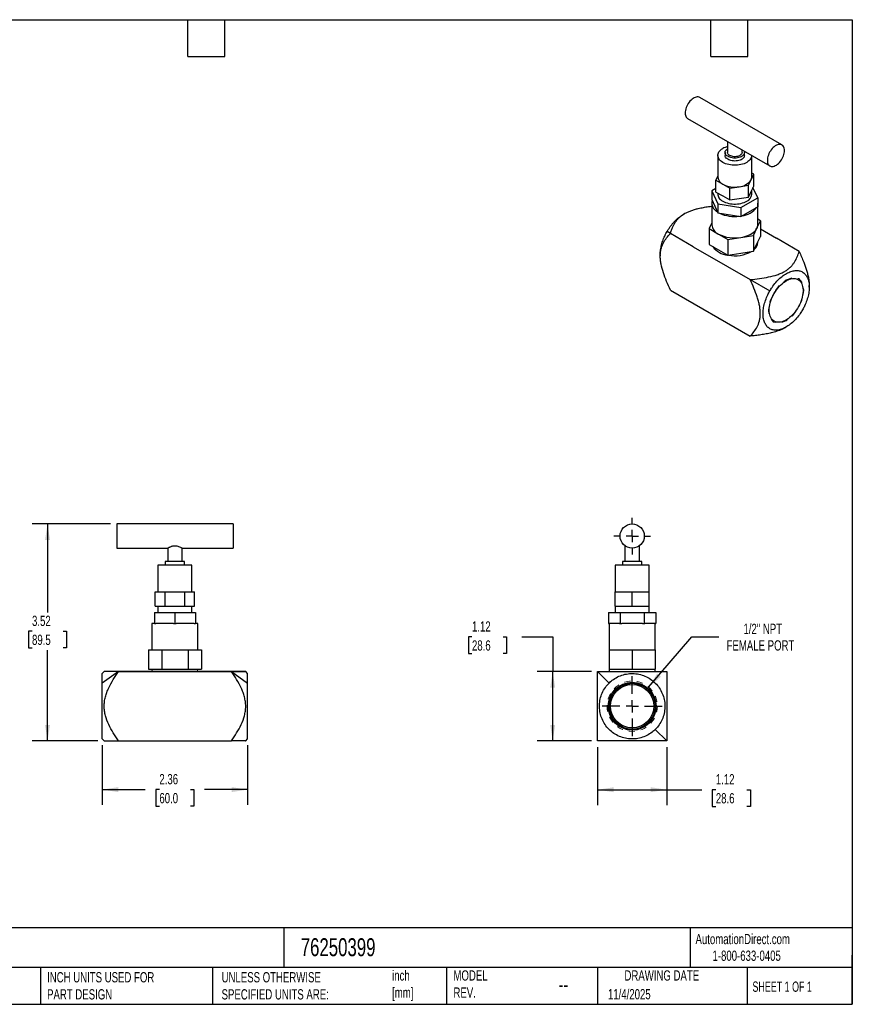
# Model space of a CAD drawing. Header units: inches. Extents: x 0.5 to 21.5, y 0.5 to 16.5.
# Tile 2 of 2: x 8 to 21.5, y 0.5 to 16.5. Entities that reach past the tile are written whole.
import ezdxf

# ---------------------------------------------------------------- set-up
doc = ezdxf.new("R2010")
doc.units = ezdxf.units.IN
doc.header["$LTSCALE"] = 2
doc.header["$MEASUREMENT"] = 0
for name, pattern in [('SLD-Center', [0.75, 0.6, -0.05, 0.05, -0.05]), ('SLD-Dashed', [0.075, 0.05, -0.025]), ('SLD-Solid', [0])]:
    doc.linetypes.add(name, pattern=pattern)
doc.layers.add('CENTER', color=40, linetype='SLD-Center')
doc.layers.add('DIMENSIONS', color=140, linetype='SLD-Solid', lineweight=25)
doc.layers.add('TEXT', color=140, linetype='SLD-Solid', lineweight=25)
doc.styles.add('SLDTEXTSTYLE0', font='TXT', dxfattribs={"width": 0.7})
doc.styles.add('SLDTEXTSTYLE1', font='TXT', dxfattribs={"width": 0.65})
doc.dimstyles.new('SLDDIMSTYLE0', dxfattribs={"dimtxt": 0.169922, "dimasz": 0.26, "dimexe": 0, "dimexo": 0.0625, "dimgap": 0.04248, "dimtad": 0, "dimtih": 1, "dimtoh": 1, "dimrnd": 1e-09, "dimzin": 12, "dimdsep": 46, "dimtxsty": 'SLDTEXTSTYLE0', "dimsah": 1, "dimcen": 0.09, "dimadec": 0, "dimazin": 3, "dimtfac": 1, "dimtofl": 0, "dimtmove": 0, "dimatfit": 3, "dimfxl": 0, "dimfrac": 2, "dimtolj": 1, "dimtzin": 12, "dimarcsym": 0})
doc.dimstyles.new('SLDDIMSTYLE1', dxfattribs={"dimtxt": 0.169922, "dimasz": 0.26, "dimexe": 0, "dimexo": 0.0625, "dimgap": 0.04248, "dimtad": 0, "dimtih": 1, "dimtoh": 1, "dimrnd": 1e-09, "dimzin": 12, "dimdsep": 46, "dimtxsty": 'SLDTEXTSTYLE0', "dimsah": 1, "dimcen": 0, "dimadec": 0, "dimazin": 3, "dimtfac": 1, "dimtofl": 0, "dimtmove": 0, "dimatfit": 3, "dimfxl": 0, "dimfrac": 2, "dimtolj": 1, "dimtzin": 12, "dimarcsym": 0})

# ---------------------------------------------------------------- blocks, each defined once
blk = doc.blocks.new('_D')
at = {"layer": 'DIMENSIONS'}
for p, q in [((9.447, 8.306), (8.171, 8.306)), ((8.421, 8.306), (8.421, 6.869)), ((8.169, 6.561), (8.112, 6.561)), ((8.112, 6.561), (8.112, 6.291)), ((8.674, 6.561), (8.731, 6.561)), ((8.731, 6.561), (8.731, 6.291)), ((8.112, 6.291), (8.169, 6.291)), ((8.421, 4.781), (8.421, 6.253)), ((8.731, 6.291), (8.674, 6.291)), ((9.241, 4.781), (8.171, 4.781))]:
    blk.add_line(p, q, dxfattribs=at)
for points in [[(8.421, 8.306), (8.381, 8.046), (8.461, 8.046)], [(8.421, 4.781), (8.461, 5.041), (8.381, 5.041)]]:
    blk.add_solid(points, dxfattribs=at)
at = {"layer": 'DIMENSIONS', "char_height": 0.1667, "attachment_point": 1, "style": 'SLDTEXTSTYLE0'}
for s, insert in [('3.52', (8.169, 6.814)), ('89.5', (8.169, 6.506))]:
    blk.add_mtext(s, dxfattribs=dict(at, insert=insert))
blk = doc.blocks.new('_D_1')
at = {"layer": 'DIMENSIONS'}
for p, q in [((9.311, 4.712), (9.311, 3.739)), ((11.673, 4.712), (11.673, 3.739)), ((9.311, 3.989), (10.009, 3.989)), ((10.239, 3.989), (10.182, 3.989)), ((10.182, 3.989), (10.182, 3.719)), ((10.744, 3.989), (10.801, 3.989)), ((10.801, 3.989), (10.801, 3.719)), ((11.673, 3.989), (10.974, 3.989)), ((10.182, 3.719), (10.239, 3.719)), ((10.801, 3.719), (10.744, 3.719))]:
    blk.add_line(p, q, dxfattribs=at)
for points in [[(9.311, 3.989), (9.571, 3.949), (9.571, 4.029)], [(11.673, 3.989), (11.413, 4.029), (11.413, 3.949)]]:
    blk.add_solid(points, dxfattribs=at)
at = {"layer": 'DIMENSIONS', "char_height": 0.1667, "attachment_point": 1, "style": 'SLDTEXTSTYLE0'}
for s, insert in [('2.36', (10.239, 4.242)), ('60.0', (10.239, 3.934))]:
    blk.add_mtext(s, dxfattribs=dict(at, insert=insert))
blk = doc.blocks.new('_D_4')
at = {"layer": 'DIMENSIONS'}
for p, q in [((15.319, 6.47), (15.262, 6.47)), ((15.262, 6.47), (15.262, 6.2)), ((15.824, 6.47), (15.881, 6.47)), ((15.881, 6.47), (15.881, 6.2)), ((16.131, 6.47), (16.631, 6.47)), ((16.631, 6.47), (16.631, 5.906)), ((15.262, 6.2), (15.319, 6.2)), ((15.881, 6.2), (15.824, 6.2)), ((17.26, 5.906), (16.381, 5.906)), ((16.631, 4.781), (16.631, 5.906)), ((17.26, 4.781), (16.381, 4.781))]:
    blk.add_line(p, q, dxfattribs=at)
for points in [[(16.631, 5.906), (16.591, 5.646), (16.671, 5.646)], [(16.631, 4.781), (16.671, 5.041), (16.591, 5.041)]]:
    blk.add_solid(points, dxfattribs=at)
at = {"layer": 'DIMENSIONS', "char_height": 0.1667, "attachment_point": 1, "style": 'SLDTEXTSTYLE0'}
for s, insert in [('1.12', (15.319, 6.723)), ('28.6', (15.319, 6.415))]:
    blk.add_mtext(s, dxfattribs=dict(at, insert=insert))
blk = doc.blocks.new('_D_5')
at = {"layer": 'DIMENSIONS'}
for p, q in [((17.36, 4.681), (17.36, 3.737)), ((18.485, 4.681), (18.485, 3.737)), ((17.36, 3.987), (18.485, 3.987)), ((18.485, 3.987), (19.052, 3.987)), ((19.282, 3.987), (19.225, 3.987)), ((19.225, 3.987), (19.225, 3.717)), ((19.787, 3.987), (19.844, 3.987)), ((19.844, 3.987), (19.844, 3.717)), ((19.225, 3.717), (19.282, 3.717)), ((19.844, 3.717), (19.787, 3.717))]:
    blk.add_line(p, q, dxfattribs=at)
for points in [[(17.36, 3.987), (17.62, 3.947), (17.62, 4.027)], [(18.485, 3.987), (18.225, 4.027), (18.225, 3.947)]]:
    blk.add_solid(points, dxfattribs=at)
at = {"layer": 'DIMENSIONS', "char_height": 0.1667, "attachment_point": 1, "style": 'SLDTEXTSTYLE0'}
for s, insert in [('1.12', (19.282, 4.24)), ('28.6', (19.282, 3.932))]:
    blk.add_mtext(s, dxfattribs=dict(at, insert=insert))
blk = doc.blocks.new('_D_6')
at = {"layer": 'DIMENSIONS'}
for p, q in [((18.19, 5.653), (18.894, 6.47)), ((18.894, 6.47), (19.332, 6.47))]:
    blk.add_line(p, q, dxfattribs=at)
blk.add_solid([(18.19, 5.653), (18.39, 5.824), (18.329, 5.876)], dxfattribs=at)
at = {"layer": 'DIMENSIONS', "attachment_point": 1, "style": 'SLDTEXTSTYLE0'}
for s, insert, char_height in [('1/2" NPT', (19.731, 6.685), 0.1667), ('FEMALE PORT', (19.457, 6.415), 0.16667)]:
    blk.add_mtext(s, dxfattribs=dict(at, insert=insert, char_height=char_height))
blk = doc.blocks.new('SW_CENTERMARKSYMBOL_2')
at = {"layer": 'CENTER', "color": 0}
for p, q in [((0, 0.2), (0, 0.297)), ((-0.2, 0), (-0.297, 0)), ((0, 0), (-0.1, 0)), ((0, 0), (0, 0.1)), ((0, 0), (0, -0.1)), ((0, 0), (0.1, 0)), ((0.2, 0), (0.297, 0)), ((0, -0.2), (0, -0.297))]:
    blk.add_line(p, q, dxfattribs=at)
blk = doc.blocks.new('SW_CENTERMARKSYMBOL_3')
at = {"layer": 'CENTER', "color": 0}
for p, q in [((0, 0.2), (0, 0.489249)), ((-0.2, 0), (-0.489249, 0)), ((0, 0), (-0.1, 0)), ((0, 0), (0, 0.1)), ((0, 0), (0, -0.1)), ((0, 0), (0.1, 0)), ((0.2, 0), (0.489249, 0)), ((0, -0.2), (0, -0.489249))]:
    blk.add_line(p, q, dxfattribs=at)

msp = doc.modelspace()

# ---------------------------------------------------------------- linework, layer by layer
for p, q in [((20.356, 14.464), (19.02, 15.235)), ((18.823, 14.894), (20.159, 14.123)), ((19.472, 14.52), (19.472, 14.342)), ((19.314, 14.294), (19.314, 13.94)), ((19.432, 14.342), (19.432, 14.294)), ((19.708, 14.342), (19.708, 14.384)), ((19.747, 14.294), (19.747, 14.342)), ((19.865, 13.94), (19.865, 14.293)), ((19.314, 13.961), (19.282, 13.893)), ((19.856, 13.899), (19.897, 13.988)), ((19.897, 13.988), (19.865, 14.006)), ((19.897, 13.795), (19.897, 13.988)), ((19.282, 13.7), (19.282, 13.893)), ((19.282, 13.893), (19.395, 13.828)), ((19.395, 13.828), (19.507, 13.763)), ((19.507, 13.763), (19.661, 13.786)), ((19.507, 13.57), (19.507, 13.763)), ((19.661, 13.786), (19.815, 13.81)), ((19.815, 13.81), (19.856, 13.899)), ((19.815, 13.617), (19.815, 13.81)), ((19.856, 13.706), (19.897, 13.795)), ((19.963, 13.606), (19.886, 13.771)), ((19.282, 13.759), (19.216, 13.721)), ((19.216, 13.721), (19.316, 13.506)), ((19.216, 13.721), (19.216, 13.576)), ((19.282, 13.7), (19.395, 13.635)), ((19.314, 13.681), (19.314, 13.663)), ((19.395, 13.635), (19.507, 13.57)), ((19.661, 13.594), (19.815, 13.617)), ((19.69, 13.448), (19.963, 13.606)), ((19.815, 13.617), (19.856, 13.706)), ((19.865, 13.663), (19.865, 13.726)), ((19.963, 13.606), (19.963, 13.461)), ((19.216, 13.576), (19.316, 13.361)), ((19.216, 13.519), (19.216, 13.17)), ((19.316, 13.506), (19.69, 13.448)), ((19.316, 13.506), (19.316, 13.361)), ((19.507, 13.57), (19.661, 13.594)), ((19.69, 13.303), (19.963, 13.461)), ((19.69, 13.448), (19.69, 13.303)), ((19.964, 13.17), (19.964, 13.519)), ((18.776, 13.35), (18.754, 13.337)), ((19.316, 13.361), (19.69, 13.303)), ((19.216, 13.198), (19.173, 13.105)), ((19.951, 13.114), (20.007, 13.234)), ((20.007, 13.234), (19.964, 13.259)), ((20.007, 13.234), (20.007, 12.977)), ((18.543, 13.025), (18.489, 13.057)), ((18.914, 12.811), (18.543, 13.025)), ((19.173, 13.105), (19.173, 12.848)), ((19.173, 13.105), (19.325, 13.017)), ((19.325, 13.017), (19.478, 12.929)), ((19.478, 12.929), (19.687, 12.961)), ((19.687, 12.961), (19.895, 12.993)), ((19.895, 12.993), (19.951, 13.114)), ((19.895, 12.993), (19.895, 12.736)), ((19.951, 12.857), (20.007, 12.977)), ((20.007, 13.099), (20.266, 12.949)), ((18.914, 12.811), (19.47, 12.49)), ((19.173, 12.848), (19.325, 12.76)), ((19.478, 12.929), (19.478, 12.672)), ((19.895, 12.736), (19.951, 12.857)), ((19.964, 12.88), (19.964, 12.884)), ((20.636, 12.735), (20.266, 12.949)), ((18.379, 12.686), (18.379, 12.661)), ((19.325, 12.76), (19.478, 12.672)), ((19.478, 12.672), (19.687, 12.704)), ((19.687, 12.704), (19.895, 12.736)), ((19.47, 12.49), (19.841, 12.276)), ((19.841, 12.276), (20.159, 12.092)), ((20.801, 12.156), (20.801, 12.181)), ((18.543, 12.107), (19.841, 11.358)), ((20.403, 11.492), (20.425, 11.505)), ((11.437, 8.306), (9.547, 8.306)), ((9.547, 8.306), (9.547, 7.912)), ((11.437, 8.306), (11.437, 7.912)), ((9.547, 7.912), (10.374, 7.912)), ((10.374, 7.912), (10.374, 7.696)), ((10.61, 7.912), (11.437, 7.912)), ((10.61, 7.696), (10.61, 7.912)), ((17.804, 7.952), (17.804, 7.696)), ((18.041, 7.696), (18.041, 7.951)), ((10.334, 7.696), (10.334, 7.637)), ((10.649, 7.696), (10.334, 7.696)), ((10.649, 7.637), (10.649, 7.696)), ((17.765, 7.696), (17.765, 7.637)), ((18.08, 7.696), (17.765, 7.696)), ((18.08, 7.637), (18.08, 7.696)), ((10.216, 7.637), (10.216, 7.204)), ((10.767, 7.637), (10.216, 7.637)), ((10.767, 7.204), (10.767, 7.637)), ((17.647, 7.637), (17.647, 7.204)), ((18.198, 7.637), (17.647, 7.637)), ((18.198, 7.204), (18.198, 7.637)), ((10.173, 6.968), (10.173, 7.204)), ((10.173, 7.204), (10.253, 7.204)), ((10.253, 7.204), (10.333, 7.204)), ((10.333, 6.968), (10.333, 7.204)), ((10.333, 7.204), (10.492, 7.204)), ((10.492, 7.204), (10.651, 7.204)), ((10.651, 6.968), (10.651, 7.204)), ((10.651, 7.204), (10.73, 7.204)), ((10.73, 7.204), (10.81, 7.204)), ((10.81, 6.968), (10.81, 7.204)), ((17.647, 6.968), (17.647, 7.204)), ((17.647, 7.204), (17.785, 7.204)), ((17.785, 7.204), (17.923, 7.204)), ((17.923, 6.968), (17.923, 7.204)), ((17.923, 7.204), (18.06, 7.204)), ((18.06, 7.204), (18.198, 7.204)), ((18.198, 6.968), (18.198, 7.204)), ((10.173, 6.968), (10.253, 6.968)), ((10.216, 6.968), (10.216, 6.865)), ((10.253, 6.968), (10.333, 6.968)), ((10.333, 6.968), (10.492, 6.968)), ((10.492, 6.968), (10.651, 6.968)), ((10.651, 6.968), (10.73, 6.968)), ((10.73, 6.968), (10.81, 6.968)), ((10.767, 6.865), (10.767, 6.968)), ((17.647, 6.968), (17.647, 6.865)), ((17.647, 6.968), (17.785, 6.968)), ((17.785, 6.968), (17.923, 6.968)), ((17.923, 6.968), (18.06, 6.968)), ((18.06, 6.968), (18.198, 6.968)), ((18.198, 6.865), (18.198, 6.968)), ((10.157, 6.865), (10.157, 6.688)), ((10.157, 6.865), (10.492, 6.865)), ((10.492, 6.865), (10.492, 6.688)), ((10.492, 6.865), (10.826, 6.865)), ((10.826, 6.865), (10.826, 6.688)), ((17.536, 6.865), (17.536, 6.688)), ((17.536, 6.865), (17.729, 6.865)), ((17.729, 6.865), (17.729, 6.688)), ((17.729, 6.865), (18.116, 6.865)), ((18.116, 6.865), (18.116, 6.688)), ((18.116, 6.865), (18.309, 6.865)), ((18.309, 6.865), (18.309, 6.688)), ((10.118, 6.688), (10.118, 6.26)), ((10.157, 6.688), (10.118, 6.688)), ((10.157, 6.688), (10.18, 6.688)), ((10.469, 6.688), (10.18, 6.688)), ((10.469, 6.688), (10.492, 6.688)), ((10.492, 6.688), (10.514, 6.688)), ((10.804, 6.688), (10.514, 6.688)), ((10.804, 6.688), (10.826, 6.688)), ((10.866, 6.688), (10.826, 6.688)), ((10.866, 6.26), (10.866, 6.688)), ((17.536, 6.688), (17.549, 6.688)), ((17.549, 6.688), (17.549, 6.26)), ((17.716, 6.688), (17.549, 6.688)), ((17.716, 6.688), (17.729, 6.688)), ((17.729, 6.688), (17.756, 6.688)), ((18.09, 6.688), (17.756, 6.688)), ((18.09, 6.688), (18.116, 6.688)), ((18.116, 6.688), (18.129, 6.688)), ((18.296, 6.688), (18.129, 6.688)), ((18.296, 6.688), (18.309, 6.688)), ((18.297, 6.26), (18.297, 6.688)), ((10.06, 6.26), (10.06, 5.945)), ((10.06, 6.26), (10.168, 6.26)), ((10.168, 6.26), (10.276, 6.26)), ((10.276, 6.26), (10.276, 5.945)), ((10.276, 6.26), (10.492, 6.26)), ((10.492, 6.26), (10.708, 6.26)), ((10.708, 6.26), (10.708, 5.945)), ((10.708, 6.26), (10.816, 6.26)), ((10.816, 6.26), (10.924, 6.26)), ((10.924, 6.26), (10.924, 5.945)), ((17.549, 6.26), (17.549, 5.945)), ((17.549, 6.26), (17.736, 6.26)), ((17.736, 6.26), (17.923, 6.26)), ((17.923, 6.26), (17.923, 5.945)), ((17.923, 6.26), (18.11, 6.26)), ((18.11, 6.26), (18.297, 6.26)), ((18.297, 6.26), (18.297, 5.945)), ((10.06, 5.945), (10.168, 5.945)), ((10.118, 5.945), (10.118, 5.906)), ((10.168, 5.945), (10.276, 5.945)), ((10.276, 5.945), (10.492, 5.945)), ((10.492, 5.945), (10.708, 5.945)), ((10.708, 5.945), (10.816, 5.945)), ((10.816, 5.945), (10.924, 5.945)), ((10.866, 5.906), (10.866, 5.945)), ((17.549, 5.945), (17.549, 5.906)), ((17.549, 5.945), (17.736, 5.945)), ((17.736, 5.945), (17.923, 5.945)), ((17.923, 5.945), (18.11, 5.945)), ((18.11, 5.945), (18.297, 5.945)), ((18.297, 5.906), (18.297, 5.945)), ((9.342, 5.906), (9.311, 5.875)), ((9.574, 5.906), (9.311, 5.719)), ((10.098, 5.906), (9.574, 5.906)), ((9.574, 5.906), (10.098, 5.906)), ((10.098, 5.906), (10.885, 5.906)), ((10.098, 5.906), (10.885, 5.906)), ((10.885, 5.906), (11.409, 5.906)), ((11.409, 5.906), (10.885, 5.906)), ((11.409, 5.906), (11.673, 5.719)), ((11.673, 5.875), (11.642, 5.906)), ((17.36, 5.906), (17.547, 5.719)), ((18.298, 4.968), (18.485, 4.781)), ((9.311, 4.812), (9.342, 4.781)), ((11.642, 4.781), (11.673, 4.812)), ((9.574, 4.781), (11.409, 4.781))]:
    msp.add_line(p, q)
at = {"flags": 128}
for points in [[(19.02, 15.235), (19.01, 15.24), (18.996, 15.244), (18.981, 15.245), (18.965, 15.243), (18.948, 15.238), (18.93, 15.23), (18.913, 15.22), (18.896, 15.208), (18.879, 15.193), (18.862, 15.176), (18.847, 15.158), (18.833, 15.138), (18.82, 15.116), (18.809, 15.094), (18.8, 15.072), (18.792, 15.049), (18.787, 15.027), (18.783, 15.005), (18.782, 14.985), (18.783, 14.965), (18.787, 14.947), (18.792, 14.931), (18.8, 14.917), (18.809, 14.905), (18.82, 14.896), (18.823, 14.894)], [(19.865, 14.293), (19.865, 14.285), (19.862, 14.269), (19.856, 14.253), (19.847, 14.237), (19.835, 14.222), (19.821, 14.207), (19.804, 14.194), (19.785, 14.181), (19.763, 14.17), (19.74, 14.16), (19.715, 14.152), (19.688, 14.145), (19.661, 14.14), (19.633, 14.137), (19.604, 14.135), (19.575, 14.135), (19.547, 14.137), (19.518, 14.14), (19.491, 14.145), (19.465, 14.152), (19.44, 14.16), (19.416, 14.17), (19.395, 14.181), (19.376, 14.194), (19.359, 14.207), (19.344, 14.222), (19.332, 14.237), (19.324, 14.253), (19.318, 14.269), (19.315, 14.285), (19.315, 14.302), (19.318, 14.319), (19.324, 14.335), (19.332, 14.351), (19.344, 14.366), (19.359, 14.38), (19.376, 14.394), (19.395, 14.406), (19.395, 14.406)], [(19.743, 14.364), (19.746, 14.353), (19.747, 14.34), (19.745, 14.328), (19.74, 14.315), (19.732, 14.304), (19.722, 14.292), (19.709, 14.282), (19.693, 14.273), (19.675, 14.266), (19.656, 14.26), (19.636, 14.255), (19.614, 14.252), (19.592, 14.251), (19.571, 14.252), (19.549, 14.254), (19.528, 14.258), (19.509, 14.264), (19.491, 14.271), (19.475, 14.28), (19.461, 14.29), (19.449, 14.301), (19.441, 14.312), (19.435, 14.325), (19.432, 14.337), (19.433, 14.35), (19.436, 14.362), (19.443, 14.375), (19.452, 14.386), (19.464, 14.397), (19.472, 14.402)], [(20.397, 14.374), (20.396, 14.393), (20.393, 14.411), (20.387, 14.427), (20.38, 14.441), (20.37, 14.453), (20.359, 14.462), (20.347, 14.469), (20.332, 14.472), (20.317, 14.473), (20.301, 14.471), (20.284, 14.466), (20.267, 14.459), (20.249, 14.449), (20.232, 14.436), (20.215, 14.422), (20.199, 14.405), (20.183, 14.386), (20.169, 14.366), (20.156, 14.345), (20.145, 14.323), (20.136, 14.301), (20.128, 14.278), (20.123, 14.256), (20.12, 14.234), (20.119, 14.213), (20.12, 14.194), (20.123, 14.176), (20.128, 14.16), (20.136, 14.146), (20.145, 14.134), (20.156, 14.125), (20.169, 14.118), (20.183, 14.115), (20.199, 14.114), (20.215, 14.116), (20.232, 14.121), (20.249, 14.128), (20.267, 14.138), (20.284, 14.151), (20.301, 14.165), (20.317, 14.182), (20.332, 14.201), (20.347, 14.221), (20.359, 14.242), (20.37, 14.264), (20.38, 14.287), (20.387, 14.309), (20.393, 14.331), (20.396, 14.353), (20.397, 14.374)], [(19.747, 14.294), (19.747, 14.292), (19.745, 14.28), (19.74, 14.267), (19.732, 14.255), (19.722, 14.244), (19.709, 14.234), (19.693, 14.225), (19.675, 14.218), (19.656, 14.211), (19.636, 14.207), (19.614, 14.204), (19.592, 14.203), (19.571, 14.204), (19.549, 14.206), (19.528, 14.21), (19.509, 14.216), (19.491, 14.223), (19.475, 14.232), (19.461, 14.242), (19.449, 14.252), (19.441, 14.264), (19.435, 14.276), (19.432, 14.289), (19.432, 14.294)], [(19.708, 14.342), (19.708, 14.338), (19.705, 14.327), (19.699, 14.317), (19.691, 14.307), (19.68, 14.298), (19.666, 14.29), (19.651, 14.284), (19.634, 14.279), (19.616, 14.275), (19.597, 14.274), (19.578, 14.274), (19.559, 14.276), (19.541, 14.28), (19.525, 14.285), (19.51, 14.292), (19.497, 14.3), (19.486, 14.309), (19.478, 14.319), (19.474, 14.33), (19.472, 14.341), (19.472, 14.342)], [(19.314, 13.663), (19.315, 13.655), (19.318, 13.638), (19.324, 13.622), (19.332, 13.606), (19.344, 13.591), (19.359, 13.577), (19.376, 13.563), (19.395, 13.551), (19.416, 13.54), (19.44, 13.53), (19.465, 13.522), (19.491, 13.515), (19.518, 13.51), (19.547, 13.506), (19.575, 13.504), (19.604, 13.504), (19.633, 13.506), (19.661, 13.51), (19.688, 13.515), (19.715, 13.522), (19.74, 13.53), (19.763, 13.54), (19.785, 13.551)], [(19.963, 13.532), (19.964, 13.523), (19.963, 13.505)], [(19.687, 12.961), (19.72, 12.967), (19.753, 12.975), (19.784, 12.985), (19.814, 12.997), (19.841, 13.01), (19.866, 13.024), (19.889, 13.04), (19.909, 13.057), (19.926, 13.075), (19.94, 13.094), (19.951, 13.114)], [(20.15, 11.78), (20.151, 11.809), (20.154, 11.838), (20.159, 11.869), (20.167, 11.9), (20.176, 11.931), (20.188, 11.963), (20.201, 11.994), (20.216, 12.025), (20.232, 12.055), (20.251, 12.084), (20.27, 12.112), (20.291, 12.139), (20.313, 12.164), (20.335, 12.188), (20.359, 12.209), (20.382, 12.228), (20.407, 12.245), (20.431, 12.26), (20.455, 12.272), (20.479, 12.282), (20.503, 12.289), (20.526, 12.293), (20.548, 12.294), (20.569, 12.293), (20.59, 12.289), (20.608, 12.282), (20.626, 12.272), (20.642, 12.26), (20.656, 12.245), (20.668, 12.228), (20.679, 12.209), (20.687, 12.187), (20.693, 12.164), (20.698, 12.138), (20.7, 12.112), (20.7, 12.084), (20.698, 12.054), (20.693, 12.024), (20.687, 11.993), (20.679, 11.962), (20.668, 11.931), (20.656, 11.899), (20.642, 11.868), (20.626, 11.838), (20.608, 11.808), (20.59, 11.779), (20.569, 11.752), (20.548, 11.726), (20.526, 11.702), (20.503, 11.679), (20.479, 11.659), (20.455, 11.641), (20.431, 11.625), (20.407, 11.611), (20.382, 11.6), (20.359, 11.592), (20.335, 11.587), (20.313, 11.584), (20.291, 11.584), (20.27, 11.587), (20.251, 11.592), (20.232, 11.601), (20.216, 11.611), (20.201, 11.625), (20.188, 11.641), (20.176, 11.659), (20.167, 11.68), (20.159, 11.702), (20.154, 11.727), (20.151, 11.753), (20.15, 11.78)], [(10.866, 5.906), (10.865, 5.906), (10.862, 5.906), (10.856, 5.906), (10.847, 5.906), (10.836, 5.906), (10.821, 5.906), (10.804, 5.906), (10.784, 5.906), (10.762, 5.906), (10.738, 5.906), (10.711, 5.906), (10.683, 5.906), (10.654, 5.906), (10.623, 5.906), (10.591, 5.906), (10.558, 5.906), (10.525, 5.906), (10.492, 5.906), (10.458, 5.906), (10.425, 5.906), (10.392, 5.906), (10.36, 5.906), (10.329, 5.906), (10.3, 5.906), (10.272, 5.906), (10.246, 5.906), (10.221, 5.906), (10.199, 5.906), (10.18, 5.906), (10.162, 5.906), (10.148, 5.906), (10.136, 5.906), (10.127, 5.906), (10.121, 5.906), (10.118, 5.906), (10.118, 5.906)]]:
    msp.add_lwpolyline(points, dxfattribs=at)
at = {"color": 7, "linetype": 'SLD-Dashed', "lineweight": 18, "flags": 128}
msp.add_lwpolyline([(20.425, 12.273), (20.536, 12.311), (20.629, 12.293), (20.692, 12.221), (20.714, 12.106), (20.692, 11.965), (20.629, 11.821), (20.536, 11.694), (20.425, 11.605), (20.314, 11.567), (20.22, 11.585), (20.158, 11.657), (20.136, 11.772), (20.158, 11.912), (20.22, 12.057), (20.314, 12.183), (20.425, 12.273)], dxfattribs=at)
for centre, radius in [((17.923, 8.109), 0.197), ((17.923, 5.344), 0.389), ((17.923, 5.344), 0.373), ((17.923, 5.344), 0.352)]:
    msp.add_circle(centre, radius)
at = {"color": 7, "linetype": 'SLD-Dashed', "lineweight": 18}
msp.add_circle((17.923, 5.344), 0.409, dxfattribs=at)
for centre, radius, start, end in [((19.557, 14.117), 0.331, 104.9636, 119.3347), ((19.451, 13.953), 0.137, 185.3293, 245.9908), ((19.768, 13.941), 0.0968, 334.5572, 359.7492), ((19.589, 14.202), 0.422, 242.5851, 279.8288), ((19.646, 14.038), 0.252, 273.4335, 326.5611), ((19.729, 13.676), 0.137, 294.0092, 354.6707), ((19.377, 13.52), 0.159, 164.734, 245.0629), ((19.669, 13.655), 0.344, 276.6214, 323.3732), ((19.588, 13.878), 0.577, 244.7584, 277.6556), ((19.402, 13.187), 0.187, 185.4992, 245.8209), ((19.832, 13.17), 0.132, 334.5956, 359.711), ((19.59, 13.531), 0.578, 242.766, 279.6479), ((19.511, 13.017), 0.344, 216.6248, 263.3806), ((19.806, 12.888), 0.158, 311.3953, 357.3503), ((19.59, 13.237), 0.573, 259.5566, 298.0295), ((19.675, 12.372), 0.644, 326.0052, 334.0002)]:
    msp.add_arc(centre, radius, start, end)
for points, knots in [([(18.543, 13.025), (18.549, 13.044), (18.561, 13.08), (18.581, 13.13), (18.604, 13.175), (18.627, 13.213), (18.655, 13.251), (18.689, 13.286), (18.728, 13.319), (18.772, 13.348), (18.822, 13.374), (18.877, 13.397), (18.935, 13.416), (19.002, 13.434), (19.079, 13.449), (19.152, 13.462), (19.198, 13.468), (19.216, 13.47)], [0, 0, 0, 0, 0.0877027, 0.175387, 0.2392346, 0.3032362, 0.3671051, 0.4307712, 0.4912791, 0.5519668, 0.6124327, 0.6726609, 0.7330778, 0.7934068, 0.8727363, 0.9521042, 1, 1, 1, 1]), ([(18.489, 13.057), (18.497, 13.071), (18.514, 13.099), (18.542, 13.139), (18.572, 13.178), (18.603, 13.213), (18.634, 13.245), (18.664, 13.273), (18.695, 13.298), (18.725, 13.32), (18.745, 13.332), (18.754, 13.337)], [0, 0, 0, 0, 0.11725, 0.2345, 0.355977, 0.477453, 0.583326, 0.689198, 0.798145, 0.907092, 1, 1, 1, 1]), ([(18.379, 12.686), (18.379, 12.693), (18.379, 12.711), (18.381, 12.742), (18.387, 12.781), (18.395, 12.822), (18.405, 12.862), (18.418, 12.903), (18.433, 12.944), (18.451, 12.985), (18.47, 13.023), (18.483, 13.046), (18.489, 13.057)], [0, 0, 0, 0, 0.054687, 0.160566, 0.266445, 0.375403, 0.484361, 0.590201, 0.696041, 0.804956, 0.91387, 1, 1, 1, 1]), ([(18.543, 12.107), (18.522, 12.153), (18.502, 12.2), (18.464, 12.294), (18.446, 12.341), (18.416, 12.434), (18.403, 12.481), (18.391, 12.539), (18.389, 12.55), (18.385, 12.573), (18.384, 12.584), (18.38, 12.617), (18.379, 12.639), (18.379, 12.67), (18.379, 12.681), (18.38, 12.701), (18.381, 12.711), (18.385, 12.74), (18.388, 12.759), (18.398, 12.794), (18.403, 12.811), (18.416, 12.843), (18.423, 12.859), (18.446, 12.903), (18.464, 12.929), (18.502, 12.979), (18.522, 13.003), (18.543, 13.025)], [0, 0, 0, 0, 0.125, 0.125, 0.25, 0.25, 0.375, 0.375, 0.40625, 0.40625, 0.4375, 0.4375, 0.5, 0.5, 0.53125, 0.53125, 0.5625, 0.5625, 0.625, 0.625, 0.6875, 0.6875, 0.75, 0.75, 0.875, 0.875, 1, 1, 1, 1]), ([(19.841, 12.276), (19.891, 12.281), (19.942, 12.287), (20.042, 12.301), (20.092, 12.309), (20.188, 12.329), (20.235, 12.341), (20.291, 12.36), (20.302, 12.364), (20.323, 12.372), (20.334, 12.377), (20.365, 12.39), (20.384, 12.4), (20.411, 12.415), (20.42, 12.421), (20.437, 12.432), (20.445, 12.438), (20.469, 12.456), (20.483, 12.468), (20.509, 12.494), (20.521, 12.507), (20.542, 12.534), (20.552, 12.548), (20.579, 12.59), (20.593, 12.619), (20.617, 12.677), (20.627, 12.706), (20.636, 12.735)], [0, 0, 0, 0, 0.125, 0.125, 0.25, 0.25, 0.375, 0.375, 0.40625, 0.40625, 0.4375, 0.4375, 0.5, 0.5, 0.53125, 0.53125, 0.5625, 0.5625, 0.625, 0.625, 0.6875, 0.6875, 0.75, 0.75, 0.875, 0.875, 1, 1, 1, 1]), ([(20.636, 12.735), (20.649, 12.706), (20.675, 12.647), (20.708, 12.567), (20.735, 12.495), (20.757, 12.43), (20.775, 12.365), (20.788, 12.307), (20.796, 12.257), (20.8, 12.217), (20.8, 12.192), (20.8, 12.181)], [0, 0, 0, 0, 0.157413, 0.315118, 0.428773, 0.5424, 0.658176, 0.773888, 0.854311, 0.93472, 1, 1, 1, 1]), ([(20.159, 12.092), (20.171, 12.112), (20.201, 12.16), (20.256, 12.232), (20.323, 12.301), (20.395, 12.357), (20.467, 12.397), (20.538, 12.421), (20.605, 12.427), (20.665, 12.415), (20.717, 12.385), (20.757, 12.339), (20.786, 12.278), (20.801, 12.205), (20.802, 12.122), (20.789, 12.032), (20.763, 11.939), (20.729, 11.856), (20.702, 11.805), (20.691, 11.785)], [-3.141593, -3.141593, -3.141593, -3.141593, -3.012233, -2.820041, -2.62785, -2.435658, -2.243467, -2.051275, -1.859084, -1.666892, -1.474701, -1.282509, -1.090317, -0.898126, -0.705934, -0.513743, -0.321551, -0.12936, 0, 0, 0, 0]), ([(19.841, 11.358), (19.862, 11.38), (19.882, 11.403), (19.92, 11.453), (19.938, 11.48), (19.968, 11.538), (19.981, 11.569), (19.993, 11.614), (19.995, 11.623), (19.999, 11.641), (20, 11.651), (20.004, 11.68), (20.005, 11.7), (20.005, 11.731), (20.005, 11.742), (20.004, 11.764), (20.003, 11.775), (19.999, 11.808), (19.996, 11.831), (19.987, 11.877), (19.981, 11.9), (19.968, 11.947), (19.961, 11.971), (19.938, 12.041), (19.92, 12.089), (19.882, 12.183), (19.862, 12.23), (19.841, 12.276)], [0, 0, 0, 0, 0.125, 0.125, 0.25, 0.25, 0.375, 0.375, 0.40625, 0.40625, 0.4375, 0.4375, 0.5, 0.5, 0.53125, 0.53125, 0.5625, 0.5625, 0.625, 0.625, 0.6875, 0.6875, 0.75, 0.75, 0.875, 0.875, 1, 1, 1, 1]), ([(20.691, 11.785), (20.679, 11.766), (20.649, 11.717), (20.594, 11.646), (20.526, 11.577), (20.455, 11.521), (20.382, 11.48), (20.311, 11.457), (20.245, 11.451), (20.184, 11.463), (20.133, 11.493), (20.093, 11.539), (20.064, 11.6), (20.049, 11.673), (20.048, 11.756), (20.061, 11.846), (20.087, 11.939), (20.121, 12.022), (20.148, 12.072), (20.159, 12.092)], [-6.283185, -6.283185, -6.283185, -6.283185, -6.153826, -5.961634, -5.769443, -5.577251, -5.385059, -5.192868, -5.000676, -4.808485, -4.616293, -4.424102, -4.23191, -4.039719, -3.847527, -3.655335, -3.463144, -3.270952, -3.141593, -3.141593, -3.141593, -3.141593]), ([(20.403, 11.492), (20.4, 11.491), (20.386, 11.482), (20.357, 11.468), (20.317, 11.451), (20.274, 11.436), (20.23, 11.422), (20.172, 11.407), (20.101, 11.392), (20.015, 11.379), (19.929, 11.367), (19.87, 11.361), (19.841, 11.358)], [0, 0, 0, 0, 0.017821, 0.100647, 0.181054, 0.261478, 0.343639, 0.425817, 0.567966, 0.710899, 0.85532, 1, 1, 1, 1]), ([(10.374, 7.912), (10.374, 7.912), (10.374, 7.913), (10.379, 7.915), (10.385, 7.919), (10.394, 7.924), (10.406, 7.93), (10.42, 7.936), (10.437, 7.943), (10.455, 7.948), (10.473, 7.951), (10.489, 7.952), (10.506, 7.951), (10.527, 7.948), (10.554, 7.941), (10.577, 7.93), (10.593, 7.922), (10.602, 7.917), (10.608, 7.914), (10.61, 7.912), (10.61, 7.912), (10.61, 7.912)], [0, 0, 0, 0, 0.046928, 0.095347, 0.142245, 0.19033, 0.240896, 0.29263, 0.349127, 0.407453, 0.45034, 0.494424, 0.537337, 0.581543, 0.667367, 0.768243, 0.824954, 0.883516, 0.936446, 0.991425, 1, 1, 1, 1]), ([(9.311, 5.719), (9.311, 5.734), (9.311, 5.765), (9.311, 5.802), (9.311, 5.831), (9.311, 5.853), (9.311, 5.867), (9.311, 5.874), (9.311, 5.874), (9.311, 5.874)], [0, 0, 0, 0, 0.158906, 0.318439, 0.477344, 0.620384, 0.76388, 0.906919, 1, 1, 1, 1]), ([(9.574, 4.781), (9.545, 4.823), (9.516, 4.866), (9.462, 4.954), (9.437, 4.999), (9.394, 5.092), (9.375, 5.14), (9.359, 5.202), (9.356, 5.215), (9.351, 5.24), (9.349, 5.253), (9.343, 5.291), (9.342, 5.317), (9.341, 5.355), (9.342, 5.368), (9.344, 5.394), (9.345, 5.407), (9.35, 5.445), (9.355, 5.47), (9.368, 5.52), (9.376, 5.545), (9.394, 5.593), (9.404, 5.617), (9.437, 5.687), (9.462, 5.732), (9.516, 5.821), (9.545, 5.864), (9.574, 5.906)], [0, 0, 0, 0, 0.125, 0.125, 0.25, 0.25, 0.375, 0.375, 0.40625, 0.40625, 0.4375, 0.4375, 0.5, 0.5, 0.53125, 0.53125, 0.5625, 0.5625, 0.625, 0.625, 0.6875, 0.6875, 0.75, 0.75, 0.875, 0.875, 1, 1, 1, 1]), ([(9.574, 5.906), (9.556, 5.906), (9.519, 5.906), (9.472, 5.906), (9.434, 5.906), (9.404, 5.906), (9.377, 5.906), (9.359, 5.906), (9.348, 5.906), (9.342, 5.906), (9.342, 5.906), (9.342, 5.906)], [0, 0, 0, 0, 0.15742, 0.315131, 0.428806, 0.542454, 0.658252, 0.773986, 0.854419, 0.934839, 1, 1, 1, 1]), ([(11.409, 4.781), (11.439, 4.823), (11.467, 4.866), (11.521, 4.954), (11.546, 4.999), (11.59, 5.092), (11.608, 5.14), (11.625, 5.202), (11.627, 5.215), (11.633, 5.24), (11.635, 5.253), (11.64, 5.291), (11.642, 5.317), (11.642, 5.355), (11.641, 5.368), (11.64, 5.394), (11.638, 5.407), (11.633, 5.445), (11.628, 5.47), (11.615, 5.52), (11.607, 5.545), (11.589, 5.593), (11.579, 5.617), (11.547, 5.687), (11.521, 5.732), (11.468, 5.821), (11.439, 5.864), (11.409, 5.906)], [0, 0, 0, 0, 0.125, 0.125, 0.25, 0.25, 0.375, 0.375, 0.40625, 0.40625, 0.4375, 0.4375, 0.5, 0.5, 0.53125, 0.53125, 0.5625, 0.5625, 0.625, 0.625, 0.6875, 0.6875, 0.75, 0.75, 0.875, 0.875, 1, 1, 1, 1]), ([(11.409, 5.906), (11.439, 5.906), (11.467, 5.906), (11.521, 5.906), (11.546, 5.906), (11.59, 5.906), (11.608, 5.906), (11.625, 5.906), (11.627, 5.906), (11.633, 5.906), (11.635, 5.906), (11.64, 5.906), (11.642, 5.906), (11.642, 5.906), (11.641, 5.906), (11.64, 5.906), (11.638, 5.906), (11.633, 5.906), (11.628, 5.906), (11.615, 5.906), (11.607, 5.906), (11.589, 5.906), (11.579, 5.906), (11.547, 5.906), (11.521, 5.906), (11.468, 5.906), (11.439, 5.906), (11.409, 5.906)], [0, 0, 0, 0, 0.125, 0.125, 0.25, 0.25, 0.375, 0.375, 0.40625, 0.40625, 0.4375, 0.4375, 0.5, 0.5, 0.53125, 0.53125, 0.5625, 0.5625, 0.625, 0.625, 0.6875, 0.6875, 0.75, 0.75, 0.875, 0.875, 1, 1, 1, 1]), ([(11.673, 5.719), (11.673, 5.734), (11.673, 5.765), (11.673, 5.802), (11.673, 5.831), (11.673, 5.853), (11.673, 5.867), (11.673, 5.874), (11.673, 5.874), (11.673, 5.874)], [0, 0, 0, 0, 0.158906, 0.318439, 0.477344, 0.620384, 0.76388, 0.906919, 1, 1, 1, 1]), ([(17.36, 5.906), (17.402, 5.906), (17.445, 5.906), (17.533, 5.906), (17.578, 5.906), (17.671, 5.906), (17.719, 5.906), (17.781, 5.906), (17.794, 5.906), (17.819, 5.906), (17.832, 5.906), (17.87, 5.906), (17.896, 5.906), (17.934, 5.906), (17.947, 5.906), (17.973, 5.906), (17.986, 5.906), (18.024, 5.906), (18.049, 5.906), (18.099, 5.906), (18.124, 5.906), (18.172, 5.906), (18.196, 5.906), (18.266, 5.906), (18.311, 5.906), (18.4, 5.906), (18.443, 5.906), (18.485, 5.906)], [0, 0, 0, 0, 0.125, 0.125, 0.25, 0.25, 0.375, 0.375, 0.40625, 0.40625, 0.4375, 0.4375, 0.5, 0.5, 0.53125, 0.53125, 0.5625, 0.5625, 0.625, 0.625, 0.6875, 0.6875, 0.75, 0.75, 0.875, 0.875, 1, 1, 1, 1]), ([(17.36, 4.781), (17.36, 4.823), (17.36, 4.866), (17.36, 4.954), (17.36, 4.999), (17.36, 5.092), (17.36, 5.14), (17.36, 5.202), (17.36, 5.215), (17.36, 5.24), (17.36, 5.253), (17.36, 5.291), (17.36, 5.317), (17.36, 5.355), (17.36, 5.368), (17.36, 5.394), (17.36, 5.407), (17.36, 5.445), (17.36, 5.47), (17.36, 5.52), (17.36, 5.545), (17.36, 5.593), (17.36, 5.617), (17.36, 5.687), (17.36, 5.732), (17.36, 5.821), (17.36, 5.864), (17.36, 5.906)], [0, 0, 0, 0, 0.125, 0.125, 0.25, 0.25, 0.375, 0.375, 0.40625, 0.40625, 0.4375, 0.4375, 0.5, 0.5, 0.53125, 0.53125, 0.5625, 0.5625, 0.625, 0.625, 0.6875, 0.6875, 0.75, 0.75, 0.875, 0.875, 1, 1, 1, 1]), ([(17.547, 5.719), (17.563, 5.736), (17.606, 5.773), (17.683, 5.822), (17.779, 5.859), (17.88, 5.877), (17.983, 5.875), (18.083, 5.854), (18.178, 5.814), (18.263, 5.756), (18.335, 5.684), (18.393, 5.599), (18.433, 5.504), (18.454, 5.404), (18.456, 5.301), (18.438, 5.2), (18.401, 5.104), (18.352, 5.027), (18.315, 4.984), (18.298, 4.968)], [-3.141593, -3.141593, -3.141593, -3.141593, -3.012233, -2.820041, -2.62785, -2.435658, -2.243467, -2.051275, -1.859084, -1.666892, -1.474701, -1.282509, -1.090317, -0.898126, -0.705934, -0.513743, -0.321551, -0.12936, 0, 0, 0, 0]), ([(18.485, 5.906), (18.485, 5.864), (18.485, 5.821), (18.485, 5.733), (18.485, 5.688), (18.485, 5.595), (18.485, 5.547), (18.485, 5.485), (18.485, 5.472), (18.485, 5.447), (18.485, 5.434), (18.485, 5.396), (18.485, 5.371), (18.485, 5.332), (18.485, 5.319), (18.485, 5.293), (18.485, 5.28), (18.485, 5.242), (18.485, 5.217), (18.485, 5.167), (18.485, 5.143), (18.485, 5.094), (18.485, 5.07), (18.485, 5), (18.485, 4.955), (18.485, 4.866), (18.485, 4.823), (18.485, 4.781)], [0, 0, 0, 0, 0.125, 0.125, 0.25, 0.25, 0.375, 0.375, 0.40625, 0.40625, 0.4375, 0.4375, 0.5, 0.5, 0.53125, 0.53125, 0.5625, 0.5625, 0.625, 0.625, 0.6875, 0.6875, 0.75, 0.75, 0.875, 0.875, 1, 1, 1, 1]), ([(9.311, 4.813), (9.311, 4.813), (9.311, 4.812), (9.311, 4.817), (9.311, 4.829), (9.311, 4.848), (9.311, 4.873), (9.311, 4.904), (9.311, 4.941), (9.311, 4.983), (9.311, 5.029), (9.311, 5.079), (9.311, 5.133), (9.311, 5.189), (9.311, 5.247), (9.311, 5.307), (9.311, 5.366), (9.311, 5.426), (9.311, 5.485), (9.311, 5.541), (9.311, 5.596), (9.311, 5.647), (9.311, 5.688), (9.311, 5.711), (9.311, 5.719)], [0, 0, 0, 0, 0.016658, 0.064492, 0.112174, 0.159862, 0.207702, 0.25539, 0.30306, 0.350882, 0.398552, 0.446219, 0.494038, 0.541705, 0.589385, 0.637217, 0.684898, 0.732587, 0.780428, 0.828118, 0.875789, 0.923612, 0.971283, 1, 1, 1, 1]), ([(11.673, 4.812), (11.673, 4.812), (11.673, 4.812), (11.673, 4.814), (11.673, 4.82), (11.673, 4.83), (11.673, 4.843), (11.673, 4.86), (11.673, 4.881), (11.673, 4.905), (11.673, 4.931), (11.673, 4.961), (11.673, 4.994), (11.673, 5.029), (11.673, 5.066), (11.673, 5.105), (11.673, 5.146), (11.673, 5.189), (11.673, 5.232), (11.673, 5.276), (11.673, 5.321), (11.673, 5.366), (11.673, 5.411), (11.673, 5.455), (11.673, 5.498), (11.673, 5.541), (11.673, 5.581), (11.673, 5.621), (11.673, 5.658), (11.673, 5.691), (11.673, 5.711), (11.673, 5.719)], [0, 0, 0, 0, 0.004257, 0.039545, 0.075857, 0.11217, 0.147462, 0.182753, 0.219071, 0.255388, 0.290667, 0.325945, 0.362249, 0.398552, 0.433829, 0.469105, 0.505406, 0.541707, 0.576993, 0.612279, 0.64859, 0.684902, 0.720194, 0.755486, 0.791805, 0.828124, 0.863403, 0.898682, 0.934986, 0.97129, 1, 1, 1, 1]), ([(18.298, 4.968), (18.282, 4.952), (18.239, 4.914), (18.162, 4.865), (18.066, 4.828), (17.965, 4.81), (17.862, 4.812), (17.762, 4.833), (17.668, 4.874), (17.582, 4.931), (17.51, 5.003), (17.453, 5.089), (17.412, 5.183), (17.391, 5.283), (17.389, 5.386), (17.407, 5.487), (17.444, 5.583), (17.493, 5.66), (17.531, 5.703), (17.547, 5.719)], [-6.283185, -6.283185, -6.283185, -6.283185, -6.153826, -5.961634, -5.769443, -5.577251, -5.385059, -5.192868, -5.000676, -4.808485, -4.616293, -4.424102, -4.23191, -4.039719, -3.847527, -3.655335, -3.463144, -3.270952, -3.141593, -3.141593, -3.141593, -3.141593]), ([(9.342, 4.781), (9.342, 4.781), (9.341, 4.781), (9.344, 4.781), (9.352, 4.781), (9.363, 4.781), (9.378, 4.781), (9.401, 4.781), (9.433, 4.781), (9.476, 4.781), (9.523, 4.781), (9.557, 4.781), (9.574, 4.781)], [0, 0, 0, 0, 0.017679, 0.100517, 0.180936, 0.26137, 0.343544, 0.425734, 0.567904, 0.710857, 0.855299, 1, 1, 1, 1]), ([(11.641, 4.781), (11.642, 4.781), (11.642, 4.781), (11.639, 4.781), (11.632, 4.781), (11.62, 4.781), (11.605, 4.781), (11.582, 4.781), (11.55, 4.781), (11.507, 4.781), (11.46, 4.781), (11.426, 4.781), (11.409, 4.781)], [0, 0, 0, 0, 0.017679, 0.100517, 0.180936, 0.26137, 0.343544, 0.425734, 0.567904, 0.710857, 0.855299, 1, 1, 1, 1]), ([(18.485, 4.781), (18.443, 4.781), (18.4, 4.781), (18.312, 4.781), (18.267, 4.781), (18.174, 4.781), (18.126, 4.781), (18.064, 4.781), (18.051, 4.781), (18.026, 4.781), (18.013, 4.781), (17.975, 4.781), (17.95, 4.781), (17.911, 4.781), (17.898, 4.781), (17.872, 4.781), (17.859, 4.781), (17.821, 4.781), (17.796, 4.781), (17.746, 4.781), (17.722, 4.781), (17.673, 4.781), (17.649, 4.781), (17.579, 4.781), (17.534, 4.781), (17.445, 4.781), (17.402, 4.781), (17.36, 4.781)], [0, 0, 0, 0, 0.125, 0.125, 0.25, 0.25, 0.375, 0.375, 0.40625, 0.40625, 0.4375, 0.4375, 0.5, 0.5, 0.53125, 0.53125, 0.5625, 0.5625, 0.625, 0.625, 0.6875, 0.6875, 0.75, 0.75, 0.875, 0.875, 1, 1, 1, 1])]:
    msp.add_open_spline(points, degree=3, knots=knots)
at = {"layer": 'TEXT'}
for p, q in [((0.5, 16.5), (21.5, 16.5)), ((10.7, 15.9), (10.7, 16.5)), ((11.3, 15.9), (11.3, 16.5)), ((19.2, 15.9), (19.2, 16.5)), ((19.8, 15.9), (19.8, 16.5)), ((21.5, 16.5), (21.5, 0.5)), ((10.7, 15.9), (11.3, 15.9)), ((19.2, 15.9), (19.8, 15.9)), ((21.5, 1.742), (0.5, 1.742)), ((12.264, 1.742), (12.264, 1.1)), ((18.864, 1.742), (18.864, 1.1)), ((21.5, 0.5), (21.5, 1.3)), ((21.5, 1.1), (0.5, 1.1)), ((8.306, 1.1), (8.306, 0.5)), ((11.102, 1.1), (11.102, 0.5)), ((14.906, 1.1), (14.906, 0.5)), ((17.359, 1.1), (17.359, 0.5)), ((19.791, 1.1), (19.791, 0.5)), ((0.5, 0.5), (21.5, 0.5))]:
    msp.add_line(p, q, dxfattribs=at)

# ---------------------------------------------------------------- block references
at = {"layer": 'CENTER'}
for name, p in [('SW_CENTERMARKSYMBOL_2', (17.923, 8.109)), ('SW_CENTERMARKSYMBOL_3', (17.923, 5.344))]:
    msp.add_blockref(name, p, dxfattribs=at)

# ---------------------------------------------------------------- texts
at = {"layer": 'TEXT'}
for s, insert, char_height, attachment_point, style in [('AutomationDirect.com', (18.952, 1.644), 0.16667, 1, 'SLDTEXTSTYLE0'), ('76250399', (12.536, 1.574), 0.2917, 1, 'SLDTEXTSTYLE0'), ('1-800-633-0405', (19.228, 1.373), 0.16667, 1, 'SLDTEXTSTYLE0'), ('INCH UNITS USED FOR ^JPART DESIGN', (8.414, 1.023), 0.16667, 1, 'SLDTEXTSTYLE0'), ('UNLESS OTHERWISE ^JSPECIFIED UNITS ARE:', (11.25, 1.023), 0.16667, 1, 'SLDTEXTSTYLE0'), ('inch^J[mm]', (14.021, 1.051), 0.1667, 1, 'SLDTEXTSTYLE0'), ('MODEL ^JREV.', (15.018, 1.052), 0.16667, 1, 'SLDTEXTSTYLE0'), ('DRAWING DATE', (18.404, 1.052), 0.16667, 2, 'SLDTEXTSTYLE0'), ('--', (16.727, 0.95), 0.25, 1, 'SLDTEXTSTYLE0'), ('SHEET 1 OF 1', (19.877, 0.87), 0.16667, 1, 'SLDTEXTSTYLE1'), ('11/4/2025', (17.529, 0.747), 0.1667, 1, 'SLDTEXTSTYLE0')]:
    msp.add_mtext(s, dxfattribs=dict(at, insert=insert, char_height=char_height, attachment_point=attachment_point, style=style))

# ---------------------------------------------------------------- dimensions: what is measured, and where the dimension line sits
at = {"layer": 'DIMENSIONS'}
for base, p1, p2, angle, picture, middle in [((8.4214, 8.306), (9.3415, 4.7812), (9.5468, 8.306), 90, '_D', (8.4214, 6.5609)), ((16.6306, 5.906), (17.3602, 4.7812), (17.3602, 5.906), 90, '_D_4', (16.6306, 6.4703)), ((18.485, 3.987), (17.3602, 4.7812), (18.485, 4.7812), 360, '_D_5', (19.5347, 3.987))]:
    dim = msp.add_linear_dim(base=base, p1=p1, p2=p2, angle=angle, dimstyle='SLDDIMSTYLE0', dxfattribs=at)
    dim.commit()
    dim.dimension.update_dxf_attribs({"geometry": picture, "text_midpoint": middle, "dimtype": 160})
dim = msp.add_diameter_dim_2p(p1=(17.656, 5.034), p2=(18.19, 5.653), text='1/2" NPT\\PFEMALE PORT', dimstyle='SLDDIMSTYLE1', override={"dimpost": '<>'}, dxfattribs=at)
dim.commit()
dim.dimension.update_dxf_attribs({"geometry": '_D_6', "text_midpoint": (20.232, 6.47), "dimtype": 163})
dim = msp.add_linear_dim(base=(11.673, 3.989), p1=(9.311, 4.812), p2=(11.673, 4.812), dimstyle='SLDDIMSTYLE0', dxfattribs=at)
dim.commit()
dim.dimension.update_dxf_attribs({"geometry": '_D_1', "text_midpoint": (10.492, 3.989), "dimtype": 160})

doc.saveas('drawing.dxf')
